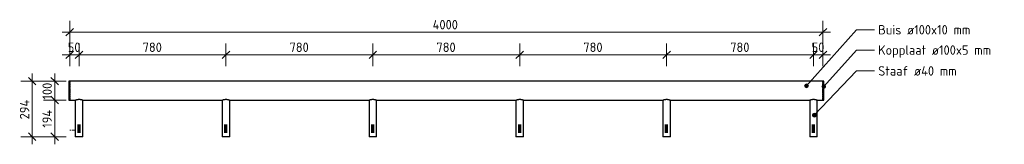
# Model space of a CAD drawing. Header units: millimetres. Extents: x -236366 to -196958, y -103 to 145465.
# Tile 1 of 12: x -222168 to -216939, y -74 to 586. Entities that reach past the tile are written whole.
import ezdxf

# ---------------------------------------------------------------- set-up
doc = ezdxf.new("R2010")
doc.units = ezdxf.units.MM
doc.linetypes.add('Center', pattern=[31.75, 6.35, -4.7625, 15.875, -4.7625])
for name, color, linetype, lineweight in [('N-CO-BC-BETONVORM-G', 50, 'Continuous', 25), ('N-CO-SC-STAALVORM-G', 10, 'Continuous', 25), ('X-XX-AL-CONSTRUCTIELIJN-G-1', 7, 'Continuous', 70), ('X-XX-AL-HARTLIJN-G', 7, 'Center', 18), ('X-XX-AL-M', 7, 'Continuous', 18), ('X-XX-AL-M-20', 7, 'Continuous', 18), ('X-XX-AL-T25-1', 7, 'Continuous', 13), ('X_XX_AL_DETAIL1_G', 7, 'Continuous', 13)]:
    doc.layers.add(name, color=color, linetype=linetype, lineweight=lineweight)
doc.styles.add('NLCS-ISO_1', font='NLCS-ISO.ttf', dxfattribs={"height": 50})
doc.dimstyles.new('2_5_NLCS_diagonal_1', dxfattribs={"dimscale": 304.8, "dimtxt": 50.137748, "dimasz": 0.131234, "dimexe": 0.19685, "dimexo": 0.0625, "dimgap": 0, "dimtad": 1, "dimdec": 0, "dimzin": 0, "dimdsep": 46, "dimtxsty": 'NLCS-ISO_1', "dimblk1": 'OBLIQUE', "dimblk2": 'OBLIQUE', "dimsah": 1, "dimcen": 0.09, "dimdle": 0.131234, "dimazin": 0, "dimtfac": 1, "dimtdec": 4, "dimtix": 1, "dimtmove": 0, "dimatfit": 3, "dimfxl": 0.19685, "dimfxlon": 1, "dimtvp": 1, "dimtolj": 1, "dimtzin": 0, "dimarcsym": 2})

# ---------------------------------------------------------------- blocks, each defined once
blk = doc.blocks.new('GM_Haalbuis_4000 - GM_Haalbuis_4000-3601514-Detail type 18 _1 x uitvoeren_ Copy 1')
at = {"layer": 'N-CO-SC-STAALVORM-G'}
for p, q in [((-238030.2, 260), (-238035.2, 260)), ((-238035.2, 260), (-238035.2, 210)), ((-238035.2, 210), (-238035.2, 160)), ((-238030.2, 260), (-238030.2, 258.5)), ((-234030.2, 260), (-238030.2, 260)), ((-238030.2, 257.4), (-238030.2, 258.3)), ((-238030.2, 257.4), (-238030.2, 254.2)), ((-238030.2, 251.8), (-238030.2, 254.2)), ((-238030.2, 251.8), (-238030.2, 247.1)), ((-238030.2, 243.7), (-238030.2, 247.1)), ((-238030.2, 243.7), (-238030.2, 237.6)), ((-238030.2, 233.6), (-238030.2, 237.6)), ((-238030.2, 233.6), (-238030.2, 226)), ((-238030.2, 222.2), (-238030.2, 226)), ((-238030.2, 222.2), (-238030.2, 210)), ((-238030.2, 210), (-238030.2, 197.9)), ((-234025.2, 260), (-234030.2, 260)), ((-234030.2, 258.5), (-234030.2, 260)), ((-234030.2, 258.3), (-234030.2, 257.4)), ((-234030.2, 254.2), (-234030.2, 257.4)), ((-234030.2, 254.2), (-234030.2, 251.8)), ((-234030.2, 247.1), (-234030.2, 251.8)), ((-234030.2, 247.1), (-234030.2, 243.7)), ((-234030.2, 237.6), (-234030.2, 243.7)), ((-234030.2, 237.6), (-234030.2, 233.6)), ((-234030.2, 226), (-234030.2, 233.6)), ((-234030.2, 226), (-234030.2, 222.2)), ((-234030.2, 210), (-234030.2, 222.2)), ((-234030.2, 197.9), (-234030.2, 210)), ((-234025.2, 210), (-234025.2, 260)), ((-234025.2, 160), (-234025.2, 210)), ((-238035.2, 160), (-238030.2, 160)), ((-238030.2, 194.1), (-238030.2, 197.9)), ((-238030.2, 194.1), (-238030.2, 186.5)), ((-238030.2, 182.5), (-238030.2, 186.5)), ((-238030.2, 182.5), (-238030.2, 176.4)), ((-238030.2, 173), (-238030.2, 176.4)), ((-238030.2, 173), (-238030.2, 168.3)), ((-238030.2, 165.9), (-238030.2, 168.3)), ((-238030.2, 165.9), (-238030.2, 162.7)), ((-238030.2, 161.8), (-238030.2, 162.7)), ((-238030.2, 161.6), (-238030.2, 160)), ((-238030.2, 160), (-237998.9, 160)), ((-238000.2, 160), (-238000.2, -34.3)), ((-237961.5, 160), (-237218.9, 160)), ((-237960.2, -34.3), (-237960.2, 160)), ((-237220.2, 160), (-237220.2, -34.3)), ((-237181.5, 160), (-236438.9, 160)), ((-237180.2, -34.3), (-237180.2, 160)), ((-236440.2, 160), (-236440.2, -34.3)), ((-236401.5, 160), (-235658.9, 160)), ((-236400.2, -34.3), (-236400.2, 160)), ((-235660.2, 160), (-235660.2, -34.3)), ((-235621.5, 160), (-234878.9, 160)), ((-235620.2, -34.3), (-235620.2, 160)), ((-234880.2, 160), (-234880.2, -34.3)), ((-234841.5, 160), (-234098.9, 160)), ((-234840.2, -34.3), (-234840.2, 160)), ((-234100.2, 160), (-234100.2, -34.3)), ((-234061.5, 160), (-234030.2, 160)), ((-234060.2, -34.3), (-234060.2, 160)), ((-234030.2, 197.9), (-234030.2, 194.1)), ((-234030.2, 186.5), (-234030.2, 194.1)), ((-234030.2, 186.5), (-234030.2, 182.5)), ((-234030.2, 176.4), (-234030.2, 182.5)), ((-234030.2, 176.4), (-234030.2, 173)), ((-234030.2, 168.3), (-234030.2, 173)), ((-234030.2, 168.3), (-234030.2, 165.9)), ((-234030.2, 162.7), (-234030.2, 165.9)), ((-234030.2, 162.7), (-234030.2, 161.8)), ((-234030.2, 160), (-234030.2, 161.6)), ((-234030.2, 160), (-234025.2, 160)), ((-237960.2, -34.3), (-238000.2, -34.3)), ((-237180.2, -34.3), (-237220.2, -34.3)), ((-236400.2, -34.3), (-236440.2, -34.3)), ((-235620.2, -34.3), (-235660.2, -34.3)), ((-234840.2, -34.3), (-234880.2, -34.3)), ((-234060.2, -34.3), (-234100.2, -34.3))]:
    blk.add_line(p, q, dxfattribs=at)
for points, knots in [([(-238000.2, 160.1), (-238000.2, 160.1), (-238000, 160.2), (-237999.5, 160.3), (-237999, 160.5), (-237998.3, 160.8), (-237997.5, 161.1), (-237996.8, 161.3), (-237996.1, 161.6), (-237995.7, 161.7), (-237995.5, 161.7)], [-0.9884505, -0.9884505, -0.9884505, -0.9884505, -0.9444444, -0.9166667, -0.8888889, -0.8611111, -0.8333333, -0.8055556, -0.7916667, -0.7777778, -0.7777778, -0.7777778, -0.7777778]), ([(-237995.5, 161.7), (-237995.3, 161.8), (-237995, 161.9), (-237994.2, 162.1), (-237993.1, 162.5), (-237992, 162.8), (-237991, 163), (-237990.3, 163.1), (-237989.5, 163.3), (-237988.5, 163.5), (-237987.1, 163.7), (-237985.4, 163.9), (-237983.7, 164.1), (-237982, 164.2), (-237980.2, 164.2), (-237978.4, 164.2), (-237976.7, 164.1), (-237975, 163.9), (-237973.3, 163.7), (-237972, 163.5), (-237970.9, 163.3), (-237970.2, 163.1), (-237969.4, 163), (-237968.5, 162.8), (-237967.3, 162.5), (-237966.3, 162.1), (-237965.5, 161.9), (-237965.1, 161.8), (-237964.9, 161.7)], [-0.7777778, -0.7777778, -0.7777778, -0.7777778, -0.7638889, -0.75, -0.7222222, -0.6944444, -0.6805556, -0.6666667, -0.6527778, -0.6388889, -0.6111111, -0.5833333, -0.5555556, -0.5277778, -0.5, -0.4722222, -0.4444444, -0.4166667, -0.3888889, -0.3611111, -0.3472222, -0.3333333, -0.3194444, -0.3055556, -0.2777778, -0.25, -0.2361111, -0.2222222, -0.2222222, -0.2222222, -0.2222222]), ([(-237964.9, 161.7), (-237964.7, 161.7), (-237964.4, 161.6), (-237963.7, 161.3), (-237962.9, 161.1), (-237962.1, 160.8), (-237961.4, 160.5), (-237960.9, 160.3), (-237960.4, 160.2), (-237960.3, 160.1), (-237960.2, 160.1)], [-0.2222222, -0.2222222, -0.2222222, -0.2222222, -0.2083333, -0.1944444, -0.1666667, -0.1388889, -0.1111111, -0.0833333, -0.0555556, -0.0115545, -0.0115545, -0.0115545, -0.0115545]), ([(-237220.2, 160.1), (-237220.2, 160.1), (-237220, 160.2), (-237219.5, 160.3), (-237219, 160.5), (-237218.3, 160.8), (-237217.5, 161.1), (-237216.8, 161.3), (-237216.1, 161.6), (-237215.7, 161.7), (-237215.5, 161.7)], [-0.9884505, -0.9884505, -0.9884505, -0.9884505, -0.9444444, -0.9166667, -0.8888889, -0.8611111, -0.8333333, -0.8055556, -0.7916667, -0.7777778, -0.7777778, -0.7777778, -0.7777778]), ([(-237215.5, 161.7), (-237215.3, 161.8), (-237215, 161.9), (-237214.2, 162.1), (-237213.1, 162.5), (-237212, 162.8), (-237211, 163), (-237210.3, 163.1), (-237209.5, 163.3), (-237208.5, 163.5), (-237207.1, 163.7), (-237205.4, 163.9), (-237203.7, 164.1), (-237202, 164.2), (-237200.2, 164.2), (-237198.4, 164.2), (-237196.7, 164.1), (-237195, 163.9), (-237193.3, 163.7), (-237192, 163.5), (-237190.9, 163.3), (-237190.2, 163.1), (-237189.4, 163), (-237188.5, 162.8), (-237187.3, 162.5), (-237186.3, 162.1), (-237185.5, 161.9), (-237185.1, 161.8), (-237184.9, 161.7)], [-0.7777778, -0.7777778, -0.7777778, -0.7777778, -0.7638889, -0.75, -0.7222222, -0.6944444, -0.6805556, -0.6666667, -0.6527778, -0.6388889, -0.6111111, -0.5833333, -0.5555556, -0.5277778, -0.5, -0.4722222, -0.4444444, -0.4166667, -0.3888889, -0.3611111, -0.3472222, -0.3333333, -0.3194444, -0.3055556, -0.2777778, -0.25, -0.2361111, -0.2222222, -0.2222222, -0.2222222, -0.2222222]), ([(-237184.9, 161.7), (-237184.7, 161.7), (-237184.4, 161.6), (-237183.7, 161.3), (-237182.9, 161.1), (-237182.1, 160.8), (-237181.4, 160.5), (-237180.9, 160.3), (-237180.4, 160.2), (-237180.3, 160.1), (-237180.2, 160.1)], [-0.2222222, -0.2222222, -0.2222222, -0.2222222, -0.2083333, -0.1944444, -0.1666667, -0.1388889, -0.1111111, -0.0833333, -0.0555556, -0.0115545, -0.0115545, -0.0115545, -0.0115545]), ([(-236440.2, 160.1), (-236440.2, 160.1), (-236440, 160.2), (-236439.5, 160.3), (-236439, 160.5), (-236438.3, 160.8), (-236437.5, 161.1), (-236436.8, 161.3), (-236436.1, 161.6), (-236435.7, 161.7), (-236435.5, 161.7)], [-0.9884505, -0.9884505, -0.9884505, -0.9884505, -0.9444444, -0.9166667, -0.8888889, -0.8611111, -0.8333333, -0.8055556, -0.7916667, -0.7777778, -0.7777778, -0.7777778, -0.7777778]), ([(-236435.5, 161.7), (-236435.3, 161.8), (-236435, 161.9), (-236434.2, 162.1), (-236433.1, 162.5), (-236432, 162.8), (-236431, 163), (-236430.3, 163.1), (-236429.5, 163.3), (-236428.5, 163.5), (-236427.1, 163.7), (-236425.4, 163.9), (-236423.7, 164.1), (-236422, 164.2), (-236420.2, 164.2), (-236418.4, 164.2), (-236416.7, 164.1), (-236415, 163.9), (-236413.3, 163.7), (-236412, 163.5), (-236410.9, 163.3), (-236410.2, 163.1), (-236409.4, 163), (-236408.5, 162.8), (-236407.3, 162.5), (-236406.3, 162.1), (-236405.5, 161.9), (-236405.1, 161.8), (-236404.9, 161.7)], [-0.7777778, -0.7777778, -0.7777778, -0.7777778, -0.7638889, -0.75, -0.7222222, -0.6944444, -0.6805556, -0.6666667, -0.6527778, -0.6388889, -0.6111111, -0.5833333, -0.5555556, -0.5277778, -0.5, -0.4722222, -0.4444444, -0.4166667, -0.3888889, -0.3611111, -0.3472222, -0.3333333, -0.3194444, -0.3055556, -0.2777778, -0.25, -0.2361111, -0.2222222, -0.2222222, -0.2222222, -0.2222222]), ([(-236404.9, 161.7), (-236404.7, 161.7), (-236404.4, 161.6), (-236403.7, 161.3), (-236402.9, 161.1), (-236402.1, 160.8), (-236401.4, 160.5), (-236400.9, 160.3), (-236400.4, 160.2), (-236400.3, 160.1), (-236400.2, 160.1)], [-0.2222222, -0.2222222, -0.2222222, -0.2222222, -0.2083333, -0.1944444, -0.1666667, -0.1388889, -0.1111111, -0.0833333, -0.0555556, -0.0115545, -0.0115545, -0.0115545, -0.0115545]), ([(-235660.2, 160.1), (-235660.2, 160.1), (-235660, 160.2), (-235659.5, 160.3), (-235659, 160.5), (-235658.3, 160.8), (-235657.5, 161.1), (-235656.8, 161.3), (-235656.1, 161.6), (-235655.7, 161.7), (-235655.5, 161.7)], [-0.9884505, -0.9884505, -0.9884505, -0.9884505, -0.9444444, -0.9166667, -0.8888889, -0.8611111, -0.8333333, -0.8055556, -0.7916667, -0.7777778, -0.7777778, -0.7777778, -0.7777778]), ([(-235655.5, 161.7), (-235655.3, 161.8), (-235655, 161.9), (-235654.2, 162.1), (-235653.1, 162.5), (-235652, 162.8), (-235651, 163), (-235650.3, 163.1), (-235649.5, 163.3), (-235648.5, 163.5), (-235647.1, 163.7), (-235645.4, 163.9), (-235643.7, 164.1), (-235642, 164.2), (-235640.2, 164.2), (-235638.4, 164.2), (-235636.7, 164.1), (-235635, 163.9), (-235633.3, 163.7), (-235632, 163.5), (-235630.9, 163.3), (-235630.2, 163.1), (-235629.4, 163), (-235628.5, 162.8), (-235627.3, 162.5), (-235626.3, 162.1), (-235625.5, 161.9), (-235625.1, 161.8), (-235624.9, 161.7)], [-0.7777778, -0.7777778, -0.7777778, -0.7777778, -0.7638889, -0.75, -0.7222222, -0.6944444, -0.6805556, -0.6666667, -0.6527778, -0.6388889, -0.6111111, -0.5833333, -0.5555556, -0.5277778, -0.5, -0.4722222, -0.4444444, -0.4166667, -0.3888889, -0.3611111, -0.3472222, -0.3333333, -0.3194444, -0.3055556, -0.2777778, -0.25, -0.2361111, -0.2222222, -0.2222222, -0.2222222, -0.2222222]), ([(-235624.9, 161.7), (-235624.7, 161.7), (-235624.4, 161.6), (-235623.7, 161.3), (-235622.9, 161.1), (-235622.1, 160.8), (-235621.4, 160.5), (-235620.9, 160.3), (-235620.4, 160.2), (-235620.3, 160.1), (-235620.2, 160.1)], [-0.2222222, -0.2222222, -0.2222222, -0.2222222, -0.2083333, -0.1944444, -0.1666667, -0.1388889, -0.1111111, -0.0833333, -0.0555556, -0.0115545, -0.0115545, -0.0115545, -0.0115545]), ([(-234880.2, 160.1), (-234880.2, 160.1), (-234880, 160.2), (-234879.5, 160.3), (-234879, 160.5), (-234878.3, 160.8), (-234877.5, 161.1), (-234876.8, 161.3), (-234876.1, 161.6), (-234875.7, 161.7), (-234875.5, 161.7)], [-0.9884505, -0.9884505, -0.9884505, -0.9884505, -0.9444444, -0.9166667, -0.8888889, -0.8611111, -0.8333333, -0.8055556, -0.7916667, -0.7777778, -0.7777778, -0.7777778, -0.7777778]), ([(-234875.5, 161.7), (-234875.3, 161.8), (-234875, 161.9), (-234874.2, 162.1), (-234873.1, 162.5), (-234872, 162.8), (-234871, 163), (-234870.3, 163.1), (-234869.5, 163.3), (-234868.5, 163.5), (-234867.1, 163.7), (-234865.4, 163.9), (-234863.7, 164.1), (-234862, 164.2), (-234860.2, 164.2), (-234858.4, 164.2), (-234856.7, 164.1), (-234855, 163.9), (-234853.3, 163.7), (-234852, 163.5), (-234850.9, 163.3), (-234850.2, 163.1), (-234849.4, 163), (-234848.5, 162.8), (-234847.3, 162.5), (-234846.3, 162.1), (-234845.5, 161.9), (-234845.1, 161.8), (-234844.9, 161.7)], [-0.7777778, -0.7777778, -0.7777778, -0.7777778, -0.7638889, -0.75, -0.7222222, -0.6944444, -0.6805556, -0.6666667, -0.6527778, -0.6388889, -0.6111111, -0.5833333, -0.5555556, -0.5277778, -0.5, -0.4722222, -0.4444444, -0.4166667, -0.3888889, -0.3611111, -0.3472222, -0.3333333, -0.3194444, -0.3055556, -0.2777778, -0.25, -0.2361111, -0.2222222, -0.2222222, -0.2222222, -0.2222222]), ([(-234844.9, 161.7), (-234844.7, 161.7), (-234844.4, 161.6), (-234843.7, 161.3), (-234842.9, 161.1), (-234842.1, 160.8), (-234841.4, 160.5), (-234840.9, 160.3), (-234840.4, 160.2), (-234840.3, 160.1), (-234840.2, 160.1)], [-0.2222222, -0.2222222, -0.2222222, -0.2222222, -0.2083333, -0.1944444, -0.1666667, -0.1388889, -0.1111111, -0.0833333, -0.0555556, -0.0115545, -0.0115545, -0.0115545, -0.0115545]), ([(-234100.2, 160.1), (-234100.2, 160.1), (-234100, 160.2), (-234099.5, 160.3), (-234099, 160.5), (-234098.3, 160.8), (-234097.5, 161.1), (-234096.8, 161.3), (-234096.1, 161.6), (-234095.7, 161.7), (-234095.5, 161.7)], [-0.9884505, -0.9884505, -0.9884505, -0.9884505, -0.9444444, -0.9166667, -0.8888889, -0.8611111, -0.8333333, -0.8055556, -0.7916667, -0.7777778, -0.7777778, -0.7777778, -0.7777778]), ([(-234095.5, 161.7), (-234095.3, 161.8), (-234095, 161.9), (-234094.2, 162.1), (-234093.1, 162.5), (-234092, 162.8), (-234091, 163), (-234090.3, 163.1), (-234089.5, 163.3), (-234088.5, 163.5), (-234087.1, 163.7), (-234085.4, 163.9), (-234083.7, 164.1), (-234082, 164.2), (-234080.2, 164.2), (-234078.4, 164.2), (-234076.7, 164.1), (-234075, 163.9), (-234073.3, 163.7), (-234072, 163.5), (-234070.9, 163.3), (-234070.2, 163.1), (-234069.4, 163), (-234068.5, 162.8), (-234067.3, 162.5), (-234066.3, 162.1), (-234065.5, 161.9), (-234065.1, 161.8), (-234064.9, 161.7)], [-0.7777778, -0.7777778, -0.7777778, -0.7777778, -0.7638889, -0.75, -0.7222222, -0.6944444, -0.6805556, -0.6666667, -0.6527778, -0.6388889, -0.6111111, -0.5833333, -0.5555556, -0.5277778, -0.5, -0.4722222, -0.4444444, -0.4166667, -0.3888889, -0.3611111, -0.3472222, -0.3333333, -0.3194444, -0.3055556, -0.2777778, -0.25, -0.2361111, -0.2222222, -0.2222222, -0.2222222, -0.2222222]), ([(-234064.9, 161.7), (-234064.7, 161.7), (-234064.4, 161.6), (-234063.7, 161.3), (-234062.9, 161.1), (-234062.1, 160.8), (-234061.4, 160.5), (-234060.9, 160.3), (-234060.4, 160.2), (-234060.3, 160.1), (-234060.2, 160.1)], [-0.2222222, -0.2222222, -0.2222222, -0.2222222, -0.2083333, -0.1944444, -0.1666667, -0.1388889, -0.1111111, -0.0833333, -0.0555556, -0.0115545, -0.0115545, -0.0115545, -0.0115545])]:
    blk.add_open_spline(points, degree=3, knots=knots, dxfattribs=at)
blk = doc.blocks.new('DIMBLOCK55-Detail type 18 _1 x uitvoeren_ Copy 1')
at = {"layer": 'X-XX-AL-M-20'}
for p, q in [((-221902.1, 459.8), (-221902.1, 579.8)), ((-217902.1, 459.8), (-217902.1, 579.8)), ((-221902.1, 519.8), (-221882.1, 539.8)), ((-217902.1, 519.8), (-217882.1, 539.8)), ((-217862.1, 519.8), (-221942.1, 519.8)), ((-221902.1, 519.8), (-221922.1, 499.8)), ((-221902.1, 519.8), (-221902.1, 459.8)), ((-217902.1, 519.8), (-217922.1, 499.8)), ((-217902.1, 519.8), (-217902.1, 459.8))]:
    blk.add_line(p, q, dxfattribs=at)
at = {"layer": 'X-XX-AL-M-20', "color": 0, "insert": (-219974.5, 584.9), "char_height": 50, "width": 173.685, "attachment_point": 1, "line_spacing_factor": 1.135194, "style": 'NLCS-ISO_1'}
blk.add_mtext('4000', dxfattribs=at)
blk = doc.blocks.new('_Oblique')
at = {"color": 0, "linetype": 'ByBlock', "lineweight": -2}
blk.add_line((-0.5, -0.5), (0.5, 0.5), dxfattribs=at)
blk = doc.blocks.new('DIMBLOCK56-Detail type 18 _1 x uitvoeren_ Copy 1')
at = {"layer": 'X-XX-AL-M-20'}
for p, q in [((-217952.1, 339.8), (-217952.1, 459.8)), ((-217952.1, 399.8), (-217932.1, 419.8)), ((-217902.1, 339.8), (-217902.1, 459.8)), ((-217902.1, 399.8), (-217882.1, 419.8)), ((-217952.1, 399.8), (-217972.1, 379.8)), ((-217862.1, 399.8), (-217952.1, 399.8)), ((-217952.1, 399.8), (-217952.1, 339.8)), ((-217902.1, 399.8), (-217922.1, 379.8)), ((-217902.1, 399.8), (-217902.1, 339.8))]:
    blk.add_line(p, q, dxfattribs=at)
at = {"layer": 'X-XX-AL-M-20', "color": 0, "insert": (-217962.1, 464.9), "char_height": 50, "width": 84.004, "attachment_point": 1, "line_spacing_factor": 1.135194, "style": 'NLCS-ISO_1'}
blk.add_mtext('50', dxfattribs=at)
blk = doc.blocks.new('DIMBLOCK57-Detail type 18 _1 x uitvoeren_ Copy 1')
at = {"layer": 'X-XX-AL-M-20'}
for p, q in [((-218732.1, 339.8), (-218732.1, 459.8)), ((-218732.1, 399.8), (-218712.1, 419.8)), ((-217952.1, 339.8), (-217952.1, 459.8)), ((-217952.1, 399.8), (-217932.1, 419.8)), ((-218732.1, 399.8), (-218752.1, 379.8)), ((-217952.1, 399.8), (-218732.1, 399.8)), ((-218732.1, 399.8), (-218732.1, 339.8)), ((-217952.1, 399.8), (-217972.1, 379.8)), ((-217952.1, 399.8), (-217952.1, 339.8))]:
    blk.add_line(p, q, dxfattribs=at)
at = {"layer": 'X-XX-AL-M-20', "color": 0, "insert": (-218394.6, 464.9), "char_height": 50, "width": 126.007, "attachment_point": 1, "line_spacing_factor": 1.135194, "style": 'NLCS-ISO_1'}
blk.add_mtext('780', dxfattribs=at)
blk = doc.blocks.new('DIMBLOCK58-Detail type 18 _1 x uitvoeren_ Copy 1')
at = {"layer": 'X-XX-AL-M-20'}
for p, q in [((-219512.1, 339.8), (-219512.1, 459.8)), ((-219512.1, 399.8), (-219492.1, 419.8)), ((-218732.1, 339.8), (-218732.1, 459.8)), ((-218732.1, 399.8), (-218712.1, 419.8)), ((-219512.1, 399.8), (-219532.1, 379.8)), ((-218732.1, 399.8), (-219512.1, 399.8)), ((-219512.1, 399.8), (-219512.1, 339.8)), ((-218732.1, 399.8), (-218752.1, 379.8)), ((-218732.1, 399.8), (-218732.1, 339.8))]:
    blk.add_line(p, q, dxfattribs=at)
at = {"layer": 'X-XX-AL-M-20', "color": 0, "insert": (-219174.6, 464.9), "char_height": 50, "width": 126.007, "attachment_point": 1, "line_spacing_factor": 1.135194, "style": 'NLCS-ISO_1'}
blk.add_mtext('780', dxfattribs=at)
blk = doc.blocks.new('DIMBLOCK59-Detail type 18 _1 x uitvoeren_ Copy 1')
at = {"layer": 'X-XX-AL-M-20'}
for p, q in [((-220292.1, 339.8), (-220292.1, 459.8)), ((-220292.1, 399.8), (-220272.1, 419.8)), ((-219512.1, 339.8), (-219512.1, 459.8)), ((-219512.1, 399.8), (-219492.1, 419.8)), ((-220292.1, 399.8), (-220312.1, 379.8)), ((-219512.1, 399.8), (-220292.1, 399.8)), ((-220292.1, 399.8), (-220292.1, 339.8)), ((-219512.1, 399.8), (-219532.1, 379.8)), ((-219512.1, 399.8), (-219512.1, 339.8))]:
    blk.add_line(p, q, dxfattribs=at)
at = {"layer": 'X-XX-AL-M-20', "color": 0, "insert": (-219954.6, 464.9), "char_height": 50, "width": 126.007, "attachment_point": 1, "line_spacing_factor": 1.135194, "style": 'NLCS-ISO_1'}
blk.add_mtext('780', dxfattribs=at)
blk = doc.blocks.new('DIMBLOCK60-Detail type 18 _1 x uitvoeren_ Copy 1')
at = {"layer": 'X-XX-AL-M-20'}
for p, q in [((-221072.1, 339.8), (-221072.1, 459.8)), ((-221072.1, 399.8), (-221052.1, 419.8)), ((-220292.1, 339.8), (-220292.1, 459.8)), ((-220292.1, 399.8), (-220272.1, 419.8)), ((-221072.1, 399.8), (-221092.1, 379.8)), ((-220292.1, 399.8), (-221072.1, 399.8)), ((-221072.1, 399.8), (-221072.1, 339.8)), ((-220292.1, 399.8), (-220312.1, 379.8)), ((-220292.1, 399.8), (-220292.1, 339.8))]:
    blk.add_line(p, q, dxfattribs=at)
at = {"layer": 'X-XX-AL-M-20', "color": 0, "insert": (-220734.6, 464.9), "char_height": 50, "width": 126.007, "attachment_point": 1, "line_spacing_factor": 1.135194, "style": 'NLCS-ISO_1'}
blk.add_mtext('780', dxfattribs=at)
blk = doc.blocks.new('DIMBLOCK61-Detail type 18 _1 x uitvoeren_ Copy 1')
at = {"layer": 'X-XX-AL-M-20'}
for p, q in [((-221852.1, 339.8), (-221852.1, 459.8)), ((-221852.1, 399.8), (-221832.1, 419.8)), ((-221072.1, 339.8), (-221072.1, 459.8)), ((-221072.1, 399.8), (-221052.1, 419.8)), ((-221852.1, 399.8), (-221872.1, 379.8)), ((-221072.1, 399.8), (-221852.1, 399.8)), ((-221852.1, 399.8), (-221852.1, 339.8)), ((-221072.1, 399.8), (-221092.1, 379.8)), ((-221072.1, 399.8), (-221072.1, 339.8))]:
    blk.add_line(p, q, dxfattribs=at)
at = {"layer": 'X-XX-AL-M-20', "color": 0, "insert": (-221514.6, 464.9), "char_height": 50, "width": 126.007, "attachment_point": 1, "line_spacing_factor": 1.135194, "style": 'NLCS-ISO_1'}
blk.add_mtext('780', dxfattribs=at)
blk = doc.blocks.new('DIMBLOCK62-Detail type 18 _1 x uitvoeren_ Copy 1')
at = {"layer": 'X-XX-AL-M-20'}
for p, q in [((-221902.1, 339.8), (-221902.1, 459.8)), ((-221902.1, 399.8), (-221882.1, 419.8)), ((-221852.1, 339.8), (-221852.1, 459.8)), ((-221852.1, 399.8), (-221832.1, 419.8)), ((-221852.1, 399.8), (-221942.1, 399.8)), ((-221902.1, 399.8), (-221922.1, 379.8)), ((-221902.1, 399.8), (-221902.1, 339.8)), ((-221852.1, 399.8), (-221872.1, 379.8)), ((-221852.1, 399.8), (-221852.1, 339.8))]:
    blk.add_line(p, q, dxfattribs=at)
at = {"layer": 'X-XX-AL-M-20', "color": 0, "insert": (-221912.1, 464.9), "char_height": 50, "width": 84.004, "attachment_point": 1, "line_spacing_factor": 1.135194, "style": 'NLCS-ISO_1'}
blk.add_mtext('50', dxfattribs=at)
blk = doc.blocks.new('DIMBLOCK63-Detail type 18 _1 x uitvoeren_ Copy 1')
at = {"layer": 'X-XX-AL-M-20'}
for p, q in [((-221981.5, 260), (-222001.5, 280)), ((-221981.5, 300), (-221981.5, 160)), ((-221921.5, 260), (-222041.5, 260)), ((-221981.5, 260), (-221961.5, 240)), ((-221981.5, 260), (-221921.5, 260)), ((-221921.5, 160), (-222041.5, 160)), ((-221981.5, 160), (-222001.5, 180)), ((-221981.5, 160), (-221961.5, 140)), ((-221981.5, 160), (-221921.5, 160))]:
    blk.add_line(p, q, dxfattribs=at)
at = {"layer": 'X-XX-AL-M-20', "color": 0, "insert": (-222046.6, 162.8), "char_height": 50, "width": 113.519, "attachment_point": 1, "rotation": 90, "line_spacing_factor": 1.135194, "style": 'NLCS-ISO_1'}
blk.add_mtext('100', dxfattribs=at)
blk = doc.blocks.new('DIMBLOCK64-Detail type 18 _1 x uitvoeren_ Copy 1')
at = {"layer": 'X-XX-AL-M-20'}
for p, q in [((-221921.5, 160), (-222041.5, 160)), ((-221981.5, 160), (-222001.5, 180)), ((-221981.5, 160), (-221981.5, -74.3)), ((-221981.5, 160), (-221961.5, 140)), ((-221981.5, 160), (-221921.5, 160)), ((-221921.5, -34.3), (-222041.5, -34.3)), ((-221981.5, -34.3), (-222001.5, -14.3)), ((-221981.5, -34.3), (-221961.5, -54.3)), ((-221981.5, -34.3), (-221921.5, -34.3))]:
    blk.add_line(p, q, dxfattribs=at)
at = {"layer": 'X-XX-AL-M-20', "color": 0, "insert": (-222046.6, 13.2), "char_height": 50, "width": 119.195, "attachment_point": 1, "rotation": 90, "line_spacing_factor": 1.135194, "style": 'NLCS-ISO_1'}
blk.add_mtext('194', dxfattribs=at)
blk = doc.blocks.new('DIMBLOCK65-Detail type 18 _1 x uitvoeren_ Copy 1')
at = {"layer": 'X-XX-AL-M-20'}
for p, q in [((-222101.5, 260), (-222121.5, 280)), ((-222101.5, 300), (-222101.5, -74.3)), ((-222041.5, 260), (-222161.5, 260)), ((-222101.5, 260), (-222081.5, 240)), ((-222101.5, 260), (-222041.5, 260)), ((-222041.5, -34.3), (-222161.5, -34.3)), ((-222101.5, -34.3), (-222121.5, -14.3)), ((-222101.5, -34.3), (-222081.5, -54.3)), ((-222101.5, -34.3), (-222041.5, -34.3))]:
    blk.add_line(p, q, dxfattribs=at)
at = {"layer": 'X-XX-AL-M-20', "color": 0, "insert": (-222166.6, 58), "char_height": 50, "width": 131.683, "attachment_point": 1, "rotation": 90, "line_spacing_factor": 1.135194, "style": 'NLCS-ISO_1'}
blk.add_mtext('294', dxfattribs=at)

msp = doc.modelspace()

# ---------------------------------------------------------------- hatches: boundary and pattern name
at = {"layer": 'X-XX-AL-T25-1'}
h = msp.add_hatch(color=256, dxfattribs=at)
edge = h.paths.add_edge_path(flags=0)
edge.add_arc((-217989.5, 235.6), 10, 0, 360)
h = msp.add_hatch(color=256, dxfattribs=at)
edge = h.paths.add_edge_path(flags=0)
edge.add_arc((-217897.9, 231.9), 10, 0, 360)
h = msp.add_hatch(color=256, dxfattribs=at)
edge = h.paths.add_edge_path(flags=0)
edge.add_arc((-217948, 80), 10, 0, 360)

# ---------------------------------------------------------------- linework, layer by layer
at = {"layer": 'X-XX-AL-CONSTRUCTIELIJN-G-1'}
for p, q in [((-221852.1, -14.3), (-221852.1, 30.7)), ((-221072.1, -14.3), (-221072.1, 30.7)), ((-220292.1, -14.3), (-220292.1, 30.7)), ((-219512.1, -14.3), (-219512.1, 30.7)), ((-218732.1, -14.3), (-218732.1, 30.7)), ((-217952.1, -14.3), (-217952.1, 30.7))]:
    msp.add_line(p, q, dxfattribs=at)
at = {"layer": 'X-XX-AL-HARTLIJN-G'}
msp.add_line((-221902.1, 0), (-221872.1, 0), dxfattribs=at)
at = {"layer": 'X-XX-AL-T25-1'}
for p, q in [((-217989.5, 235.6), (-217724, 532.6)), ((-217724, 532.6), (-217628.9, 532.6)), ((-217897.9, 231.9), (-217724, 425)), ((-217724, 425), (-217628.9, 425)), ((-217948, 80), (-217724, 314.5)), ((-217724, 314.5), (-217628.9, 314.5))]:
    msp.add_line(p, q, dxfattribs=at)
for centre in [(-217989.5, 235.6), (-217897.9, 231.9), (-217948, 80)]:
    msp.add_circle(centre, 10, dxfattribs=at)
at = {"layer": 'X_XX_AL_DETAIL1_G'}
for p, q in [((-221907.1, 260), (-221902.1, 260)), ((-221907.1, 160), (-221902.1, 160))]:
    msp.add_line(p, q, dxfattribs=at)

# ---------------------------------------------------------------- block references
at = {"layer": 'N-CO-BC-BETONVORM-G'}
msp.add_blockref('GM_Haalbuis_4000 - GM_Haalbuis_4000-3601514-Detail type 18 _1 x uitvoeren_ Copy 1', (16128.1, 0), dxfattribs=at)

# ---------------------------------------------------------------- texts
at = {"layer": 'X-XX-AL-T25-1', "char_height": 50, "attachment_point": 1, "style": 'NLCS-ISO_1'}
for s, insert, width in [('Buis ø100x10 mm', (-217608.9, 557.6), 625.316), ('Kopplaat ø100x5 mm', (-217608.9, 450), 766.413), ('Staaf ø40 mm', (-217608.9, 339.5), 537.131)]:
    msp.add_mtext(s, dxfattribs=dict(at, insert=insert, width=width))

# ---------------------------------------------------------------- dimensions: what is measured, and where the dimension line sits
at = {"layer": 'X-XX-AL-M'}
for base, p1, p2, override, picture, middle in [((-221902.1, 519.8), (-217902.1, 459.8), (-221902.1, 459.8), {"dimpost": '<>', "dimfxl": 4000}, 'DIMBLOCK55-Detail type 18 _1 x uitvoeren_ Copy 1', (-219902.1, 544.8)), ((-221902.1, 399.8), (-221852.1, 339.8), (-221902.1, 339.8), {"dimpost": '<>', "dimfxl": 50}, 'DIMBLOCK62-Detail type 18 _1 x uitvoeren_ Copy 1', (-221877.1, 424.8)), ((-221852.1, 399.8), (-221072.1, 339.8), (-221852.1, 339.8), {"dimpost": '<>', "dimfxl": 780}, 'DIMBLOCK61-Detail type 18 _1 x uitvoeren_ Copy 1', (-221462.1, 424.8)), ((-221072.1, 399.8), (-220292.1, 339.8), (-221072.1, 339.8), {"dimpost": '<>', "dimfxl": 780}, 'DIMBLOCK60-Detail type 18 _1 x uitvoeren_ Copy 1', (-220682.1, 424.8)), ((-220292.1, 399.8), (-219512.1, 339.8), (-220292.1, 339.8), {"dimpost": '<>', "dimfxl": 780}, 'DIMBLOCK59-Detail type 18 _1 x uitvoeren_ Copy 1', (-219902.1, 424.8)), ((-219512.1, 399.8), (-218732.1, 339.8), (-219512.1, 339.8), {"dimpost": '<>', "dimfxl": 780}, 'DIMBLOCK58-Detail type 18 _1 x uitvoeren_ Copy 1', (-219122.1, 424.8)), ((-218732.1, 399.8), (-217952.1, 339.8), (-218732.1, 339.8), {"dimpost": '<>', "dimfxl": 780}, 'DIMBLOCK57-Detail type 18 _1 x uitvoeren_ Copy 1', (-218342.1, 424.8)), ((-217952.1, 399.8), (-217902.1, 339.8), (-217952.1, 339.8), {"dimpost": '<>', "dimfxl": 50}, 'DIMBLOCK56-Detail type 18 _1 x uitvoeren_ Copy 1', (-217927.1, 424.8))]:
    dim = msp.add_linear_dim(base=base, p1=p1, p2=p2, dimstyle='2_5_NLCS_diagonal_1', override=override, dxfattribs=at)
    dim.commit()
    dim.dimension.update_dxf_attribs({"geometry": picture, "text_midpoint": middle})
for base, p1, p2, override, picture, middle in [((-222101.5, -34.3), (-222041.5, 260), (-222041.5, -34.3), {"dimpost": '<>', "dimfxl": 294.3}, 'DIMBLOCK65-Detail type 18 _1 x uitvoeren_ Copy 1', (-222126.5, 112.9)), ((-221981.5, 160), (-221921.5, 260), (-221921.5, 160), {"dimpost": '<>', "dimfxl": 100}, 'DIMBLOCK63-Detail type 18 _1 x uitvoeren_ Copy 1', (-222006.5, 210)), ((-221981.5, -34.3), (-221921.5, 160), (-221921.5, -34.3), {"dimpost": '<>', "dimfxl": 194.3}, 'DIMBLOCK64-Detail type 18 _1 x uitvoeren_ Copy 1', (-222006.5, 62.9))]:
    dim = msp.add_linear_dim(base=base, p1=p1, p2=p2, angle=90, dimstyle='2_5_NLCS_diagonal_1', override=override, dxfattribs=at)
    dim.commit()
    dim.dimension.update_dxf_attribs({"geometry": picture, "text_midpoint": middle})

doc.saveas('drawing.dxf')
